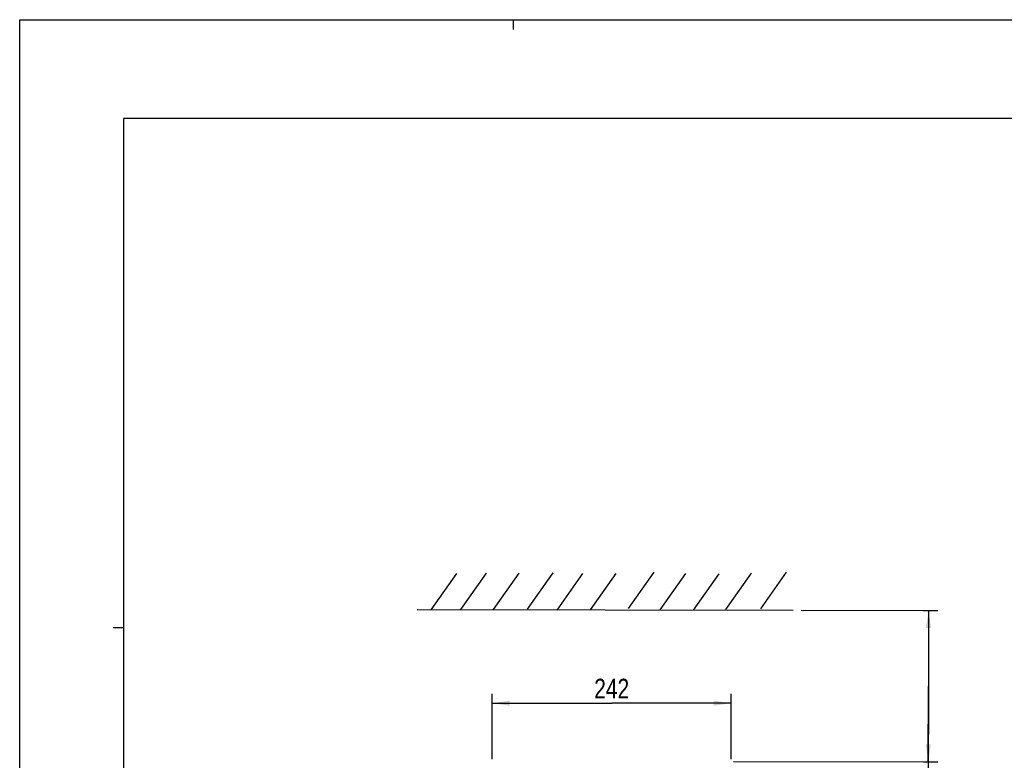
# Model space of a CAD drawing. Header units: inches. Extents: x 0 to 117, y 0 to 83.
# Tile 25 of 69: x 0 to 39, y 53 to 83. Entities that reach past the tile are written whole.
import ezdxf

# ---------------------------------------------------------------- set-up
doc = ezdxf.new("R2010")
doc.units = ezdxf.units.IN
doc.header["$LTSCALE"] = 6.431102
doc.header["$MEASUREMENT"] = 0
doc.layers.get('0').update_dxf_attribs({"linetype": 'CONTINUOUS'})
doc.styles.get("Standard").update_dxf_attribs({"font": 'txt', "width": 0.8})
doc.dimstyles.new('DIMSTYLE_1', dxfattribs={"dimtxt": 0.78125, "dimasz": 0.7, "dimexe": 0.18, "dimexo": 0.0625, "dimgap": 0.09, "dimtad": 1, "dimdec": 0, "dimzin": 4, "dimdsep": 46, "dimtxsty": 'STANDARD', "dimblk": '_FILLED', "dimblk1": '_FILLED', "dimblk2": '_FILLED', "dimcen": 0.09, "dimadec": 0, "dimazin": 0, "dimtfac": 1, "dimtdec": 0, "dimtofl": 0, "dimtmove": 0, "dimatfit": 3, "dimldrblk": '_FILLED', "dimfxl": 1, "dimtolj": 1, "dimtzin": 4, "dimarcsym": 0})

# ---------------------------------------------------------------- blocks, each defined once
blk = doc.blocks.new('_FILLED')
at = {"color": 0, "linetype": 'BYBLOCK'}
blk.add_solid([(0, 0), (-1, 0.143), (-1, -0.143)], dxfattribs=at)
blk = doc.blocks.new('*D0')
at = {"color": 7, "linetype": 'CONTINUOUS'}
for p, q in [((31.15, 59.15), (36.033, 59.143)), ((36.033, 59.143), (36.604, 59.142)), ((36.229, 59.143), (36.224, 56.127)), ((36.224, 56.127), (36.213, 48.038)), ((36.22, 53.11), (36.224, 56.127)), ((28.46, 53.121), (36.025, 53.111)), ((36.025, 53.111), (36.595, 53.11))]:
    blk.add_line(p, q, dxfattribs=at)
at = {"color": 7, "linetype": 'CONTINUOUS', "xscale": 0.7, "yscale": 0.7, "zscale": 0.7}
for p, rotation in [((36.229, 59.143), 89.9188240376), ((36.22, 53.11), 269.9188240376)]:
    blk.add_blockref('_FILLED', p, dxfattribs=dict(at, rotation=rotation))
at = {"color": 7, "linetype": 'CONTINUOUS', "insert": (35.243, 52.414), "char_height": 0.78125, "width": 10, "attachment_point": 3, "rotation": 89.9188, "line_spacing_factor": 0.9}
blk.add_mtext('200 MIN\\PAIR SPACE OUTLET', dxfattribs=at)
blk = doc.blocks.new('*D7')
at = {"color": 7, "linetype": 'CONTINUOUS'}
for p, q in [((18.837, 53.219), (18.837, 55.818)), ((28.364, 53.218), (28.364, 55.818)), ((18.837, 55.443), (23.6, 55.443)), ((28.364, 55.443), (23.6, 55.443))]:
    blk.add_line(p, q, dxfattribs=at)
at = {"color": 7, "linetype": 'CONTINUOUS', "xscale": 0.7, "yscale": 0.7, "zscale": 0.7, "rotation": 180}
blk.add_blockref('_FILLED', (18.837, 55.443), dxfattribs=at)
at = {"color": 7, "linetype": 'CONTINUOUS', "xscale": 0.7, "yscale": 0.7, "zscale": 0.7}
blk.add_blockref('_FILLED', (28.364, 55.443), dxfattribs=at)
at = {"color": 7, "linetype": 'CONTINUOUS', "insert": (23.6, 56.419), "char_height": 0.7812, "width": 1.875, "attachment_point": 2, "line_spacing_factor": 0.9}
blk.add_mtext('242', dxfattribs=at)

msp = doc.modelspace()

# ---------------------------------------------------------------- linework, layer by layer
at = {"color": 7, "linetype": 'CONTINUOUS'}
for p, q in [((0, 0), (0, 82.677)), ((0, 82.677), (116.929, 82.677)), ((19.685, 82.283), (19.685, 82.677)), ((4.134, 78.74), (4.134, 3.937)), ((112.795, 78.74), (4.134, 78.74)), ((16.401, 59.161), (17.422, 60.612)), ((17.587, 59.179), (18.608, 60.63)), ((18.893, 59.179), (19.913, 60.63)), ((20.243, 59.188), (21.263, 60.639)), ((21.426, 59.156), (22.446, 60.607)), ((22.755, 59.165), (23.775, 60.616)), ((24.271, 59.215), (25.291, 60.667)), ((25.538, 59.162), (26.558, 60.613)), ((26.866, 59.15), (27.887, 60.601)), ((28.154, 59.18), (29.174, 60.631)), ((29.545, 59.21), (30.566, 60.661)), ((15.844, 59.172), (30.838, 59.15)), ((3.72, 58.465), (4.134, 58.465))]:
    msp.add_line(p, q, dxfattribs=at)

# ---------------------------------------------------------------- dimensions: what is measured, and where the dimension line sits
dim = msp.add_linear_dim(base=(36.22, 53.11), p1=(31.15, 59.15), p2=(28.46, 53.121), angle=269.9188, text='200 MIN\\PAIR SPACE OUTLET', dimstyle='DIMSTYLE_1', dxfattribs=at)
dim.commit()
dim.dimension.update_dxf_attribs({"geometry": '*D0', "text_midpoint": (38.439, 41.906), "dimtype": 160})
dim = msp.add_linear_dim(base=(28.364, 55.443), p1=(18.837, 53.219), p2=(28.364, 53.218), dimstyle='DIMSTYLE_1', dxfattribs=at)
dim.commit()
dim.dimension.update_dxf_attribs({"geometry": '*D7', "text_midpoint": (22.663, 56.029), "dimtype": 160})

doc.saveas('drawing.dxf')
